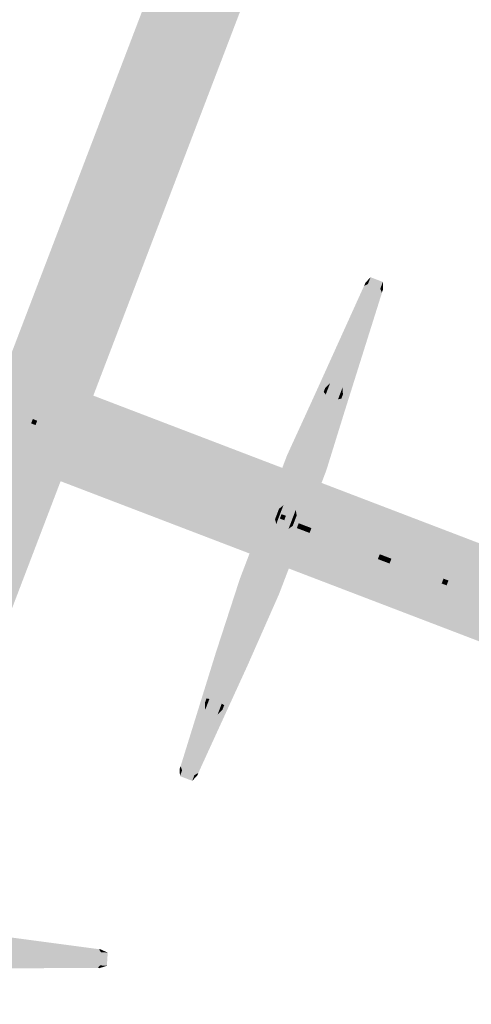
# Model space of a CAD drawing. Extents: x -136 to 207, y -222 to 120.
# Tile 4 of 6: x 34 to 90, y -123 to -1. Entities that reach past the tile are written whole.
import ezdxf

# ---------------------------------------------------------------- set-up
doc = ezdxf.new("R2010")
doc.units = 0
for name, color, linetype in [('FRAME', 43, 'CONTINUOUS'), ('MOBILE', 43, 'CONTINUOUS'), ('STAR', 241, 'CONTINUOUS'), ('STAR.2', 181, 'CONTINUOUS'), ('STAR_PURPLE', 43, 'CONTINUOUS'), ('SUN', 2, 'CONTINUOUS')]:
    doc.layers.add(name, color=color, linetype=linetype)

msp = doc.modelspace()

# ---------------------------------------------------------------- linework, layer by layer
at = {"layer": 'FRAME'}
for points in [[(95.0047, 120.4958, 378.9588), (95.0046, 120.4958, 390.3219), (-34.3418, -217.8242, 378.9588), (-34.3418, -217.8242, 390.3219)], [(-34.3418, -217.8242, 390.3219), (95.0046, 120.4958, 390.3219), (-23.728, -221.8821, 390.3219), (105.6185, 116.4379, 390.3219)], [(95.0047, 120.4958, 378.9588), (-34.3418, -217.8242, 378.9588), (105.6185, 116.4379, 378.9588), (-23.7279, -221.8821, 378.9588)], [(-23.7279, -221.8821, 378.9588), (-23.728, -221.8821, 390.3219), (105.6185, 116.4379, 378.9588), (105.6185, 116.4379, 390.3219)], [(-131.4926, 19.287, 402.2099), (206.8272, -110.0594, 402.21), (-135.5505, 8.6731, 402.2099), (202.7693, -120.6733, 402.21)], [(206.8272, -110.0594, 390.8469), (-131.4926, 19.287, 390.8467), (202.7693, -120.6733, 390.8469), (-135.5505, 8.6731, 390.8467)], [(206.8272, -110.0594, 390.8469), (206.8272, -110.0594, 402.21), (-131.4926, 19.287, 390.8467), (-131.4926, 19.287, 402.2099)], [(-135.5505, 8.6731, 390.8467), (-135.5505, 8.6731, 402.2099), (202.7693, -120.6733, 390.8469), (202.7693, -120.6733, 402.21)]]:
    msp.add_solid(points, dxfattribs=at)
at = {"layer": 'MOBILE'}
for points in [[(35.4702, -50.3169, 386.9328), (35.4701, -50.3169, 678.2953), (35.2621, -50.8612, 386.9328), (35.262, -50.8612, 678.2953)], [(35.262, -50.8612, 678.2953), (35.4701, -50.3169, 678.2953), (35.8063, -51.0693, 678.2953), (36.0144, -50.525, 678.2953)], [(35.2621, -50.8612, 386.9328), (35.262, -50.8612, 678.2953), (35.8064, -51.0693, 386.9328), (35.8063, -51.0693, 678.2953)], [(35.4702, -50.3169, 386.9328), (35.2621, -50.8612, 386.9328), (36.0145, -50.525, 386.9328), (35.8064, -51.0693, 386.9328)], [(36.0145, -50.525, 386.9328), (36.0144, -50.525, 678.2953), (35.4702, -50.3169, 386.9328), (35.4701, -50.3169, 678.2953)], [(35.8064, -51.0693, 386.9328), (35.8063, -51.0693, 678.2953), (36.0145, -50.525, 386.9328), (36.0144, -50.525, 678.2953)]]:
    msp.add_solid(points, dxfattribs=at)
at = {"layer": 'STAR'}
for points in [[(43.8591, -116.0651, 262.1559), (43.675, -116.053, 262.2658), (26.3806, -113.9717, 256.4686), (22.1363, -113.693, 265.7855)], [(22.5445, -115.0198, 266.4856), (22.1363, -113.693, 265.7855), (43.9196, -116.4235, 263.0027), (43.675, -116.053, 262.2658)], [(26.3806, -113.9717, 256.4686), (29.7175, -114.1908, 245.6412), (43.8591, -116.0651, 262.1559), (43.7016, -116.0548, 261.687)], [(44.3578, -116.4523, 261.295), (43.7016, -116.0548, 261.687), (30.4416, -115.5384, 245.3973), (29.7175, -114.1908, 245.6412)], [(43.9196, -116.4235, 263.0027), (43.8123, -118.057, 263.0027), (22.5445, -115.0198, 266.4856), (22.4372, -116.6533, 266.4856)], [(30.4416, -115.5384, 245.3973), (30.3343, -117.1719, 245.3973), (44.3578, -116.4523, 261.295), (44.2505, -118.0858, 261.295)], [(43.8123, -118.057, 263.0027), (43.5214, -118.3923, 262.2658), (22.4372, -116.6533, 266.4856), (21.859, -117.9154, 265.7855)], [(30.3343, -117.1719, 245.3973), (29.4402, -118.4132, 245.6412), (44.2505, -118.0858, 261.295), (43.548, -118.394, 261.687)], [(43.9196, -116.4235, 263.0027), (43.675, -116.053, 262.2658), (44.7625, -116.4788, 262.4995), (43.8591, -116.0651, 262.1559)], [(44.7625, -116.4788, 262.4995), (43.8591, -116.0651, 262.1559), (44.3578, -116.4523, 261.295), (43.7016, -116.0548, 261.687)], [(44.7625, -116.4788, 262.4995), (44.6553, -118.1123, 262.4995), (43.9196, -116.4235, 263.0027), (43.8123, -118.057, 263.0027)], [(44.3578, -116.4523, 261.295), (44.2505, -118.0858, 261.295), (44.7625, -116.4788, 262.4995), (44.6553, -118.1123, 262.4995)], [(26.1034, -118.1941, 256.4686), (21.859, -117.9154, 265.7855), (43.7055, -118.4044, 262.1559), (43.5214, -118.3923, 262.2658)], [(43.7055, -118.4044, 262.1559), (43.548, -118.394, 261.687), (26.1034, -118.1941, 256.4686), (29.4402, -118.4132, 245.6412)], [(44.6553, -118.1123, 262.4995), (43.7055, -118.4044, 262.1559), (43.8123, -118.057, 263.0027), (43.5214, -118.3923, 262.2658)], [(44.2505, -118.0858, 261.295), (43.548, -118.394, 261.687), (44.6553, -118.1123, 262.4995), (43.7055, -118.4044, 262.1559)]]:
    msp.add_solid(points, dxfattribs=at)
at = {"layer": 'STAR.2'}
for points in [[(77.0425, -33.5805, 211.1801), (76.5758, -33.811, 210.4783), (77.3649, -32.7374, 210.3099), (76.723, -33.426, 210.0809)], [(77.3649, -32.7374, 210.3099), (76.723, -33.426, 210.0809), (77.247, -33.0456, 209.2053), (76.6745, -33.5528, 209.6264)], [(77.3649, -32.7374, 210.3099), (78.8939, -33.322, 210.3099), (77.0425, -33.5805, 211.1801), (78.5716, -34.1651, 211.1801)], [(77.247, -33.0456, 209.2053), (78.7761, -33.6302, 209.2053), (77.3649, -32.7374, 210.3099), (78.8939, -33.322, 210.3099)], [(76.723, -33.426, 210.0809), (76.5758, -33.811, 210.4783), (69.5542, -49.5344, 205.1358), (68.4059, -52.5381, 215.2496)], [(69.8112, -52.4949, 215.914), (68.4059, -52.5381, 215.2496), (77.0425, -33.5805, 211.1801), (76.5758, -33.811, 210.4783)], [(69.5542, -49.5344, 205.1358), (70.192, -47.8662, 195.0188), (76.723, -33.426, 210.0809), (76.6745, -33.5528, 209.6264)], [(77.0425, -33.5805, 211.1801), (78.5716, -34.1651, 211.1801), (69.8112, -52.4949, 215.914), (71.3403, -53.0795, 215.914)], [(77.247, -33.0456, 209.2053), (76.6745, -33.5528, 209.6264), (71.6893, -47.5824, 194.711), (70.192, -47.8662, 195.0188)], [(78.5716, -34.1651, 211.1801), (78.7655, -34.6482, 210.4783), (71.3403, -53.0795, 215.914), (72.3583, -54.0492, 215.2496)], [(71.6893, -47.5824, 194.711), (73.2184, -48.167, 194.711), (77.247, -33.0456, 209.2053), (78.7761, -33.6302, 209.2053)], [(73.2184, -48.167, 194.711), (74.1445, -49.3773, 195.0188), (78.7761, -33.6302, 209.2053), (78.8642, -34.39, 209.6264)], [(78.8939, -33.322, 210.3099), (78.9127, -34.2632, 210.0809), (78.5716, -34.1651, 211.1801), (78.7655, -34.6482, 210.4783)], [(78.7761, -33.6302, 209.2053), (78.8642, -34.39, 209.6264), (78.8939, -33.322, 210.3099), (78.9127, -34.2632, 210.0809)], [(73.5067, -51.0455, 205.1358), (72.3583, -54.0492, 215.2496), (78.9127, -34.2632, 210.0809), (78.7655, -34.6482, 210.4783)], [(78.9127, -34.2632, 210.0809), (78.8642, -34.39, 209.6264), (73.5067, -51.0455, 205.1358), (74.1445, -49.3773, 195.0188)], [(71.6893, -47.5824, 194.711), (70.192, -47.8662, 195.0188), (72.3567, -45.837, 173.0892), (71.7478, -46.4394, 173.1689)], [(72.2563, -46.0995, 172.1469), (71.7258, -46.4967, 172.9631), (71.8038, -47.2831, 172.2452), (71.5497, -46.9575, 173.0013)], [(72.3567, -45.837, 173.0892), (73.8857, -46.4216, 173.0892), (71.6893, -47.5824, 194.711), (73.2184, -48.167, 194.711)], [(72.3567, -45.837, 173.0892), (71.7478, -46.4394, 173.1689), (72.2563, -46.0995, 172.1469), (71.7258, -46.4967, 172.9631)], [(71.8038, -47.2831, 172.2452), (73.3329, -47.8677, 172.2452), (72.2563, -46.0995, 172.1469), (73.7854, -46.6841, 172.1469)], [(72.2563, -46.0995, 172.1469), (73.7854, -46.6841, 172.1469), (72.3567, -45.837, 173.0892), (73.8857, -46.4216, 173.0892)], [(67.3381, -55.3309, 188.6133), (63.8817, -64.3716, 182.7197), (71.7258, -46.4967, 172.9631), (71.5497, -46.9575, 173.0013)], [(71.8038, -47.2831, 172.2452), (71.5497, -46.9575, 173.0013), (65.0798, -64.8703, 181.8738), (63.8817, -64.3716, 182.7197)], [(65.0798, -64.8703, 181.8738), (66.6089, -65.4549, 181.8738), (71.8038, -47.2831, 172.2452), (73.3329, -47.8677, 172.2452)], [(71.7258, -46.4967, 172.9631), (71.7478, -46.4394, 173.1689), (67.3381, -55.3309, 188.6133), (70.192, -47.8662, 195.0188)], [(73.9156, -47.3339, 172.9631), (73.7394, -47.7947, 173.0013), (71.2906, -56.842, 188.6133), (67.8342, -65.8827, 182.7197)], [(71.2906, -56.842, 188.6133), (74.1445, -49.3773, 195.0188), (73.9156, -47.3339, 172.9631), (73.9375, -47.2765, 173.1689)], [(73.8857, -46.4216, 173.0892), (73.9375, -47.2765, 173.1689), (73.2184, -48.167, 194.711), (74.1445, -49.3773, 195.0188)], [(73.3329, -47.8677, 172.2452), (73.7394, -47.7947, 173.0013), (73.7854, -46.6841, 172.1469), (73.9156, -47.3339, 172.9631)], [(73.7854, -46.6841, 172.1469), (73.9156, -47.3339, 172.9631), (73.8857, -46.4216, 173.0892), (73.9375, -47.2765, 173.1689)], [(67.3381, -55.3309, 188.6133), (70.192, -47.8662, 195.0188), (65.3748, -59.0889, 195.2771), (67.0117, -54.8072, 198.6075)], [(66.4937, -56.1622, 203.0722), (67.0117, -54.8072, 198.6075), (69.5542, -49.5344, 205.1358), (70.192, -47.8662, 195.0188)], [(66.6089, -65.4549, 181.8738), (67.8342, -65.8827, 182.7197), (73.3329, -47.8677, 172.2452), (73.7394, -47.7947, 173.0013)], [(69.5542, -49.5344, 205.1358), (68.4059, -52.5381, 215.2496), (66.4937, -56.1622, 203.0722), (65.8923, -57.7351, 208.2547)], [(70.2462, -60.9513, 195.2771), (71.8831, -56.6696, 198.6075), (71.2906, -56.842, 188.6133), (74.1445, -49.3773, 195.0188)], [(73.5067, -51.0455, 205.1358), (74.1445, -49.3773, 195.0188), (71.3651, -58.0247, 203.0722), (71.8831, -56.6696, 198.6075)], [(71.3651, -58.0247, 203.0722), (70.7637, -59.5975, 208.2547), (73.5067, -51.0455, 205.1358), (72.3583, -54.0492, 215.2496)], [(64.1505, -62.291, 208.2547), (65.8923, -57.7351, 208.2547), (64.725, -62.1657, 216.6173), (68.4059, -52.5381, 215.2496)], [(64.725, -62.1657, 216.6173), (68.4059, -52.5381, 215.2496), (65.86, -61.8393, 235.425), (66.0116, -61.4429, 235.1749)], [(66.5558, -61.0097, 235.7161), (66.0116, -61.4429, 235.1749), (69.8112, -52.4949, 215.914), (68.4059, -52.5381, 215.2496)], [(69.8112, -52.4949, 215.914), (71.3403, -53.0795, 215.914), (66.5558, -61.0097, 235.7161), (68.0849, -61.5943, 235.7161)], [(71.3403, -53.0795, 215.914), (72.3583, -54.0492, 215.2496), (68.0849, -61.5943, 235.7161), (68.2013, -62.28, 235.1749)], [(65.3748, -59.0889, 195.2771), (67.0117, -54.8072, 198.6075), (64.0526, -62.5471, 201.1355)], [(64.0526, -62.5471, 201.1355), (67.0117, -54.8072, 198.6075), (66.4937, -56.1622, 203.0722)], [(68.0498, -62.6764, 235.425), (68.2013, -62.28, 235.1749), (68.6775, -63.6768, 216.6173), (72.3583, -54.0492, 215.2496)], [(68.6775, -63.6768, 216.6173), (72.3583, -54.0492, 215.2496), (69.0219, -64.1534, 208.2547), (70.7637, -59.5975, 208.2547)], [(67.3381, -55.3309, 188.6133), (65.3748, -59.0889, 195.2771), (63.8817, -64.3716, 182.7197), (64.0811, -62.4725, 192.6452)], [(66.4937, -56.1622, 203.0722), (65.8923, -57.7351, 208.2547), (64.0526, -62.5471, 201.1355)], [(67.8342, -65.8827, 182.7197), (68.9525, -64.3349, 192.6452), (71.2906, -56.842, 188.6133), (70.2462, -60.9513, 195.2771)], [(68.924, -64.4096, 201.1355), (71.8831, -56.6696, 198.6075), (70.2462, -60.9513, 195.2771)], [(71.3651, -58.0247, 203.0722), (71.8831, -56.6696, 198.6075), (68.924, -64.4096, 201.1355)], [(64.1505, -62.291, 208.2547), (64.0526, -62.5471, 201.1355), (65.8923, -57.7351, 208.2547)], [(68.924, -64.4096, 201.1355), (70.7637, -59.5975, 208.2547), (71.3651, -58.0247, 203.0722)], [(65.3748, -59.0889, 195.2771), (64.0526, -62.5471, 201.1355), (64.0811, -62.4725, 192.6452)], [(70.7637, -59.5975, 208.2547), (68.924, -64.4096, 201.1355), (69.0219, -64.1534, 208.2547)], [(66.2115, -61.9102, 236.2842), (65.86, -61.8393, 235.425), (66.5558, -61.0097, 235.7161), (66.0116, -61.4429, 235.1749)], [(66.5558, -61.0097, 235.7161), (68.0849, -61.5943, 235.7161), (66.2115, -61.9102, 236.2842), (67.7406, -62.4948, 236.2842)], [(68.9525, -64.3349, 192.6452), (68.924, -64.4096, 201.1355), (70.2462, -60.9513, 195.2771)], [(65.86, -61.8393, 235.425), (65.5209, -62.7264, 235.0294), (64.725, -62.1657, 216.6173), (60.8031, -72.424, 216.657)], [(64.725, -62.1657, 216.6173), (60.8031, -72.424, 216.657), (64.1505, -62.291, 208.2547), (62.2699, -67.2099, 208.2547)], [(65.6602, -63.3521, 235.6412), (65.5209, -62.7264, 235.0294), (66.2115, -61.9102, 236.2842), (65.86, -61.8393, 235.425)], [(66.2115, -61.9102, 236.2842), (67.7406, -62.4948, 236.2842), (65.6602, -63.3521, 235.6412), (67.1893, -63.9367, 235.6412)], [(68.0849, -61.5943, 235.7161), (68.2013, -62.28, 235.1749), (67.7406, -62.4948, 236.2842), (68.0498, -62.6764, 235.425)], [(60.6917, -72.7153, 189.0775), (63.8817, -64.3716, 182.7197), (62.4281, -66.7961, 196.0083), (64.0811, -62.4725, 192.6452)], [(61.843, -73.3366, 217.3604), (60.8031, -72.424, 216.657), (65.6602, -63.3521, 235.6412), (65.5209, -62.7264, 235.0294)], [(62.4281, -66.7961, 196.0083), (64.0526, -62.5471, 201.1355), (61.1505, -70.1378, 198.6075)], [(61.7116, -68.6704, 203.4426), (61.1505, -70.1378, 198.6075), (64.0526, -62.5471, 201.1355)], [(61.7116, -68.6704, 203.4426), (64.0526, -62.5471, 201.1355), (62.2699, -67.2099, 208.2547)], [(65.6602, -63.3521, 235.6412), (67.1893, -63.9367, 235.6412), (61.843, -73.3366, 217.3604), (63.3721, -73.9212, 217.3604)], [(64.1505, -62.291, 208.2547), (62.2699, -67.2099, 208.2547), (64.0526, -62.5471, 201.1355)], [(62.4281, -66.7961, 196.0083), (64.0811, -62.4725, 192.6452), (64.0526, -62.5471, 201.1355)], [(68.6775, -63.6768, 216.6173), (64.7556, -73.935, 216.657), (68.0498, -62.6764, 235.425), (67.7106, -63.5636, 235.0294)], [(67.7406, -62.4948, 236.2842), (68.0498, -62.6764, 235.425), (67.1893, -63.9367, 235.6412), (67.7106, -63.5636, 235.0294)], [(56.8773, -85.3346, 174.0839), (57.0229, -84.9539, 173.9845), (60.6917, -72.7153, 189.0775), (63.8817, -64.3716, 182.7197)], [(65.0798, -64.8703, 181.8738), (63.8817, -64.3716, 182.7197), (57.374, -85.0259, 173.1774), (57.0229, -84.9539, 173.9845)], [(67.1893, -63.9367, 235.6412), (67.7106, -63.5636, 235.0294), (63.3721, -73.9212, 217.3604), (64.7556, -73.935, 216.657)], [(67.2995, -68.6585, 196.0083), (68.9525, -64.3349, 192.6452), (64.6442, -74.2264, 189.0775), (67.8342, -65.8827, 182.7197)], [(69.0219, -64.1534, 208.2547), (67.1413, -69.0723, 208.2547), (68.6775, -63.6768, 216.6173), (64.7556, -73.935, 216.657)], [(66.0219, -72.0002, 198.6075), (68.924, -64.4096, 201.1355), (67.2995, -68.6585, 196.0083)], [(68.924, -64.4096, 201.1355), (66.0219, -72.0002, 198.6075), (66.583, -70.5328, 203.4426)], [(67.1413, -69.0723, 208.2547), (68.924, -64.4096, 201.1355), (66.583, -70.5328, 203.4426)], [(68.924, -64.4096, 201.1355), (67.1413, -69.0723, 208.2547), (69.0219, -64.1534, 208.2547)], [(68.924, -64.4096, 201.1355), (68.9525, -64.3349, 192.6452), (67.2995, -68.6585, 196.0083)], [(57.374, -85.0259, 173.1774), (58.903, -85.6105, 173.1774), (65.0798, -64.8703, 181.8738), (66.6089, -65.4549, 181.8738)], [(58.903, -85.6105, 173.1774), (59.2126, -85.7911, 173.9845), (66.6089, -65.4549, 181.8738), (67.8342, -65.8827, 182.7197)], [(64.6442, -74.2264, 189.0775), (67.8342, -65.8827, 182.7197), (59.0671, -86.1718, 174.0839), (59.2126, -85.7911, 173.9845)], [(60.6917, -72.7153, 189.0775), (62.4281, -66.7961, 196.0083), (58.1486, -79.3671, 195.7479), (61.1505, -70.1378, 198.6075)], [(61.7116, -68.6704, 203.4426), (62.2699, -67.2099, 208.2547), (59.2222, -76.5589, 206.3485), (60.8031, -72.424, 216.657)], [(59.2222, -76.5589, 206.3485), (58.1486, -79.3671, 195.7479), (61.7116, -68.6704, 203.4426), (61.1505, -70.1378, 198.6075)], [(62.1011, -80.8782, 195.7479), (66.0219, -72.0002, 198.6075), (64.6442, -74.2264, 189.0775), (67.2995, -68.6585, 196.0083)], [(63.1747, -78.07, 206.3485), (64.7556, -73.935, 216.657), (66.583, -70.5328, 203.4426), (67.1413, -69.0723, 208.2547)], [(66.583, -70.5328, 203.4426), (66.0219, -72.0002, 198.6075), (63.1747, -78.07, 206.3485), (62.1011, -80.8782, 195.7479)], [(59.2222, -76.5589, 206.3485), (60.8031, -72.424, 216.657), (53.6846, -93.6855, 212.717), (53.8061, -93.3677, 213.1372)], [(53.989, -93.8797, 213.8514), (53.8061, -93.3677, 213.1372), (61.843, -73.3366, 217.3604), (60.8031, -72.424, 216.657)], [(60.6917, -72.7153, 189.0775), (58.1486, -79.3671, 195.7479), (56.8773, -85.3346, 174.0839), (56.8106, -85.5091, 174.9678)], [(61.843, -73.3366, 217.3604), (63.3721, -73.9212, 217.3604), (53.989, -93.8797, 213.8514), (55.5181, -94.4642, 213.8514)], [(63.3721, -73.9212, 217.3604), (64.7556, -73.935, 216.657), (55.5181, -94.4642, 213.8514), (55.9958, -94.2048, 213.1372)], [(55.8743, -94.5227, 212.717), (55.9958, -94.2048, 213.1372), (63.1747, -78.07, 206.3485), (64.7556, -73.935, 216.657)], [(59.0671, -86.1718, 174.0839), (59.0004, -86.3463, 174.9678), (64.6442, -74.2264, 189.0775), (62.1011, -80.8782, 195.7479)], [(53.6846, -93.6855, 212.717), (53.7835, -93.4269, 211.4778), (59.2222, -76.5589, 206.3485), (58.1486, -79.3671, 195.7479)], [(63.1747, -78.07, 206.3485), (62.1011, -80.8782, 195.7479), (55.8743, -94.5227, 212.717), (55.9732, -94.2641, 211.4778)], [(59.0515, -80.638, 195.5452), (58.1486, -79.3671, 195.7479), (53.8616, -94.2127, 211.1052), (53.7835, -93.4269, 211.4778)], [(56.8573, -86.3773, 175.0005), (56.8106, -85.5091, 174.9678), (59.0515, -80.638, 195.5452), (58.1486, -79.3671, 195.7479)], [(53.8616, -94.2127, 211.1052), (55.3907, -94.7973, 211.1052), (59.0515, -80.638, 195.5452), (60.5806, -81.2226, 195.5452)], [(55.3907, -94.7973, 211.1052), (55.9732, -94.2641, 211.4778), (60.5806, -81.2226, 195.5452), (62.1011, -80.8782, 195.7479)], [(59.0515, -80.638, 195.5452), (60.5806, -81.2226, 195.5452), (56.8573, -86.3773, 175.0005), (58.3864, -86.9619, 175.0005)], [(60.5806, -81.2226, 195.5452), (62.1011, -80.8782, 195.7479), (58.3864, -86.9619, 175.0005), (59.0004, -86.3463, 174.9678)], [(56.9743, -86.0713, 173.4504), (56.8773, -85.3346, 174.0839), (56.8573, -86.3773, 175.0005), (56.8106, -85.5091, 174.9678)], [(57.374, -85.0259, 173.1774), (57.0229, -84.9539, 173.9845), (56.9743, -86.0713, 173.4504), (56.8773, -85.3346, 174.0839)], [(56.9743, -86.0713, 173.4504), (58.5034, -86.6559, 173.4504), (57.374, -85.0259, 173.1774), (58.903, -85.6105, 173.1774)], [(56.8573, -86.3773, 175.0005), (58.3864, -86.9619, 175.0005), (56.9743, -86.0713, 173.4504), (58.5034, -86.6559, 173.4504)], [(58.3864, -86.9619, 175.0005), (59.0004, -86.3463, 174.9678), (58.5034, -86.6559, 173.4504), (59.0671, -86.1718, 174.0839)], [(58.5034, -86.6559, 173.4504), (59.0671, -86.1718, 174.0839), (58.903, -85.6105, 173.1774), (59.2126, -85.7911, 173.9845)], [(53.7174, -94.5899, 212.9124), (53.6846, -93.6855, 212.717), (53.989, -93.8797, 213.8514), (53.8061, -93.3677, 213.1372)], [(53.8616, -94.2127, 211.1052), (53.7835, -93.4269, 211.4778), (53.7174, -94.5899, 212.9124), (53.6846, -93.6855, 212.717)], [(53.989, -93.8797, 213.8514), (55.5181, -94.4642, 213.8514), (53.7174, -94.5899, 212.9124), (55.2465, -95.1745, 212.9124)], [(53.7174, -94.5899, 212.9124), (55.2465, -95.1745, 212.9124), (53.8616, -94.2127, 211.1052), (55.3907, -94.7973, 211.1052)], [(55.5181, -94.4642, 213.8514), (55.9958, -94.2048, 213.1372), (55.2465, -95.1745, 212.9124), (55.8743, -94.5227, 212.717)], [(55.2465, -95.1745, 212.9124), (55.8743, -94.5227, 212.717), (55.3907, -94.7973, 211.1052), (55.9732, -94.2641, 211.4778)]]:
    msp.add_solid(points, dxfattribs=at)
at = {"layer": 'STAR_PURPLE'}
for points in [[(66.3209, -62.1118, 231.2095), (66.3209, -62.1118, 395.7466), (66.1128, -62.6561, 231.2095), (66.1128, -62.6561, 395.7466)], [(66.1128, -62.6561, 395.7466), (66.3209, -62.1118, 395.7466), (66.6571, -62.8642, 395.7466), (66.8652, -62.3199, 395.7466)], [(66.3209, -62.1118, 231.2095), (66.1128, -62.6561, 231.2095), (66.8652, -62.3199, 231.2095), (66.6571, -62.8642, 231.2095)], [(66.8652, -62.3199, 231.2095), (66.8652, -62.3199, 395.7466), (66.3209, -62.1118, 231.2095), (66.3209, -62.1118, 395.7466)], [(66.1128, -62.6561, 231.2095), (66.1128, -62.6561, 395.7466), (66.6571, -62.8642, 231.2095), (66.6571, -62.8642, 395.7466)], [(66.6571, -62.8642, 231.2095), (66.6571, -62.8642, 395.7466), (66.8652, -62.3199, 231.2095), (66.8652, -62.3199, 395.7466)]]:
    msp.add_solid(points, dxfattribs=at)
at = {"layer": 'SUN'}
for points in [[(13.6511, -39.4105, 507.5837), (36.9512, -47.259, 510.6674), (13.9231, -39.5144, 514.6107)], [(16.8614, -40.6378, 498.0412), (36.9512, -47.259, 510.6674), (13.6511, -39.4105, 507.5837)], [(13.9231, -39.5144, 514.6107), (36.9512, -47.259, 510.6674), (17.0544, -40.7116, 524.0914)], [(22.0339, -42.6154, 491.6955), (36.9512, -47.259, 510.6674), (16.8614, -40.6378, 498.0412)], [(17.0544, -40.7116, 524.0914), (36.9512, -47.259, 510.6674), (21.6206, -42.4573, 529.3257)], [(21.6206, -42.4573, 529.3257), (36.9512, -47.259, 510.6674), (29.1339, -45.3299, 534.6766)], [(29.0608, -45.3019, 487.3702), (36.9512, -47.259, 510.6674), (22.0339, -42.6154, 491.6955)], [(11.7746, -45.1339, 514.6107), (34.096, -54.7273, 510.6674), (11.5027, -45.0299, 507.5837)], [(11.5027, -45.0299, 507.5837), (34.096, -54.7273, 510.6674), (14.713, -46.2573, 498.0412)], [(14.906, -46.3311, 524.0914), (34.096, -54.7273, 510.6674), (11.7746, -45.1339, 514.6107)], [(35.3951, -51.288, 468.7477), (20.4759, -45.584, 460.816), (22.9254, -46.5205, 472.397), (18.0423, -44.6536, 460.137)], [(23.1548, -45.9204, 472.397), (18.2717, -44.0535, 460.137), (35.6246, -50.6879, 468.7477), (20.7053, -44.9839, 460.816)], [(20.7053, -44.9839, 460.816), (20.4759, -45.584, 460.816), (35.6246, -50.6879, 468.7477), (35.3951, -51.288, 468.7477)], [(14.713, -46.2573, 498.0412), (34.096, -54.7273, 510.6674), (19.8855, -48.2348, 491.6955)], [(19.4721, -48.0768, 529.3257), (34.096, -54.7273, 510.6674), (14.906, -46.3311, 524.0914)], [(34.3596, -50.2043, 564.4033), (34.1302, -50.8044, 564.4033), (23.2751, -45.9664, 550.1743), (23.0457, -46.5665, 550.1743)], [(24.8105, -46.5534, 477.1984), (23.1548, -45.9204, 472.397), (35.7064, -50.7192, 474.0097), (35.6246, -50.6879, 468.7477)], [(35.1427, -50.5037, 551.2008), (36.0504, -50.8507, 565.2556), (23.2751, -45.9664, 550.1743), (34.3596, -50.2043, 564.4033)], [(35.2854, -50.5582, 546.0564), (35.1427, -50.5037, 551.2008), (24.9156, -46.5936, 545.1594), (23.2751, -45.9664, 550.1743)], [(25.9413, -45.9494, 479.6253), (24.8105, -46.5534, 477.1984), (36.0472, -49.813, 476.6678), (35.7064, -50.7192, 474.0097)], [(35.6567, -49.6637, 543.4902), (35.2854, -50.5582, 546.0564), (26.0388, -45.9866, 542.6583), (24.9156, -46.5936, 545.1594)], [(29.0608, -45.3019, 487.3702), (25.9413, -45.9494, 479.6253), (36.6452, -48.2016, 485.1506), (36.0472, -49.813, 476.6678)], [(36.3521, -48.0895, 535.301), (35.6567, -49.6637, 543.4902), (29.1339, -45.3299, 534.6766), (26.0388, -45.9866, 542.6583)], [(36.6452, -48.2016, 485.1506), (36.9512, -47.259, 510.6674), (29.0608, -45.3019, 487.3702)], [(29.1339, -45.3299, 534.6766), (36.9512, -47.259, 510.6674), (36.3521, -48.0895, 535.301)], [(35.477, -51.3193, 474.0097), (35.3951, -51.288, 468.7477), (24.581, -47.1535, 477.1984), (22.9254, -46.5205, 472.397)], [(23.0457, -46.5665, 550.1743), (34.1302, -50.8044, 564.4033), (34.9133, -51.1038, 551.2008), (35.821, -51.4508, 565.2556)], [(24.6862, -47.1937, 545.1594), (23.0457, -46.5665, 550.1743), (35.056, -51.1583, 546.0564), (34.9133, -51.1038, 551.2008)], [(35.1263, -52.2216, 476.6678), (35.477, -51.3193, 474.0097), (25.0205, -48.358, 479.6253), (24.581, -47.1535, 477.1984)], [(25.118, -48.3952, 542.6583), (24.6862, -47.1937, 545.1594), (34.7358, -52.0723, 543.4902), (35.056, -51.1583, 546.0564)], [(36.3521, -48.0895, 535.301), (36.9512, -47.259, 510.6674), (45.0581, -51.418, 533.5223)], [(44.6934, -51.2786, 486.4511), (36.9512, -47.259, 510.6674), (36.6452, -48.2016, 485.1506)], [(57.5724, -56.2025, 521.9332), (36.9512, -47.259, 510.6674), (60.5397, -57.3369, 513.5559)], [(51.2248, -53.7756, 529.7406), (36.9512, -47.259, 510.6674), (57.5724, -56.2025, 521.9332)], [(45.0581, -51.418, 533.5223), (36.9512, -47.259, 510.6674), (51.2248, -53.7756, 529.7406)], [(52.0499, -54.0911, 490.9096), (36.9512, -47.259, 510.6674), (44.6934, -51.2786, 486.4511)], [(57.2121, -56.0647, 498.2364), (36.9512, -47.259, 510.6674), (52.0499, -54.0911, 490.9096)], [(60.3613, -57.2687, 505.1446), (36.9512, -47.259, 510.6674), (57.2121, -56.0647, 498.2364)], [(60.5397, -57.3369, 513.5559), (36.9512, -47.259, 510.6674), (60.3613, -57.2687, 505.1446)], [(26.9855, -50.9493, 534.6766), (34.096, -54.7273, 510.6674), (19.4721, -48.0768, 529.3257)], [(19.8855, -48.2348, 491.6955), (34.096, -54.7273, 510.6674), (26.9123, -50.9213, 487.3702)], [(34.6486, -53.4469, 480.9953), (35.1263, -52.2216, 476.6678), (25.8291, -50.0751, 483.5764), (25.0205, -48.358, 479.6253)], [(25.9142, -50.1076, 538.5865), (25.118, -48.3952, 542.6583), (34.3078, -53.3167, 539.3125), (34.7358, -52.0723, 543.4902)], [(45.0581, -51.418, 533.5223), (47.2569, -54.0987, 541.1202), (36.3521, -48.0895, 535.301), (35.6567, -49.6637, 543.4902)], [(36.6452, -48.2016, 485.1506), (36.0472, -49.813, 476.6678), (44.6934, -51.2786, 486.4511), (46.8106, -53.9281, 478.7796)], [(47.2569, -54.0987, 541.1202), (47.7925, -55.3399, 543.501), (35.6567, -49.6637, 543.4902), (35.2854, -50.5582, 546.0564)], [(36.0472, -49.813, 476.6678), (35.7064, -50.7192, 474.0097), (46.8106, -53.9281, 478.7796), (47.3207, -55.1595, 476.3757)], [(25.8291, -50.0751, 483.5764), (26.9123, -50.9213, 487.3702), (34.6486, -53.4469, 480.9953), (34.4968, -53.821, 485.1506)], [(34.3078, -53.3167, 539.3125), (34.2037, -53.709, 535.301), (25.9142, -50.1076, 538.5865), (26.9855, -50.9493, 534.6766)], [(26.9123, -50.9213, 487.3702), (34.096, -54.7273, 510.6674), (34.4968, -53.821, 485.1506)], [(34.2037, -53.709, 535.301), (34.096, -54.7273, 510.6674), (26.9855, -50.9493, 534.6766)], [(36.0504, -50.8507, 565.2556), (35.821, -51.4508, 565.2556), (34.3596, -50.2043, 564.4033), (34.1302, -50.8044, 564.4033)], [(34.7358, -52.0723, 543.4902), (35.056, -51.1583, 546.0564), (46.336, -56.5073, 541.1202), (47.5631, -55.94, 543.501)], [(34.9133, -51.1038, 551.2008), (35.821, -51.4508, 565.2556), (49.227, -56.5762, 548.2764), (37.1509, -51.9592, 564.5484)], [(35.056, -51.1583, 546.0564), (34.9133, -51.1038, 551.2008), (47.5631, -55.94, 543.501), (49.227, -56.5762, 548.2764)], [(49.4564, -55.9761, 548.2764), (37.3803, -51.3591, 564.5484), (35.1427, -50.5037, 551.2008), (36.0504, -50.8507, 565.2556)], [(47.7925, -55.3399, 543.501), (49.4564, -55.9761, 548.2764), (35.2854, -50.5582, 546.0564), (35.1427, -50.5037, 551.2008)], [(35.6246, -50.6879, 468.7477), (35.3951, -51.288, 468.7477), (50.2264, -56.2704, 459.2914), (49.9969, -56.8705, 459.2914)], [(35.6246, -50.6879, 468.7477), (50.2264, -56.2704, 459.2914), (48.9337, -55.7762, 471.62), (52.1969, -57.0238, 458.7408)], [(35.7064, -50.7192, 474.0097), (35.6246, -50.6879, 468.7477), (47.3207, -55.1595, 476.3757), (48.9337, -55.7762, 471.62)], [(37.3803, -51.3591, 564.5484), (37.1509, -51.9592, 564.5484), (36.0504, -50.8507, 565.2556), (35.821, -51.4508, 565.2556)], [(34.3078, -53.3167, 539.3125), (34.7358, -52.0723, 543.4902), (44.4316, -57.1872, 537.2441), (46.336, -56.5073, 541.1202)], [(44.0269, -57.0324, 482.6932), (45.8898, -56.3367, 478.7796), (34.6486, -53.4469, 480.9953), (35.1263, -52.2216, 476.6678)], [(45.8898, -56.3367, 478.7796), (47.0913, -55.7596, 476.3757), (35.1263, -52.2216, 476.6678), (35.477, -51.3193, 474.0097)], [(48.7043, -56.3763, 471.62), (51.9675, -57.6239, 458.7408), (35.3951, -51.288, 468.7477), (49.9969, -56.8705, 459.2914)], [(47.0913, -55.7596, 476.3757), (48.7043, -56.3763, 471.62), (35.477, -51.3193, 474.0097), (35.3951, -51.288, 468.7477)], [(49.4564, -55.9761, 548.2764), (49.227, -56.5762, 548.2764), (37.3803, -51.3591, 564.5484), (37.1509, -51.9592, 564.5484)], [(44.6934, -51.2786, 486.4511), (46.8106, -53.9281, 478.7796), (52.0499, -54.0911, 490.9096), (56.5731, -57.6605, 484.3414)], [(51.2248, -53.7756, 529.7406), (55.4736, -57.2401, 536.0813), (45.0581, -51.418, 533.5223), (47.2569, -54.0987, 541.1202)], [(42.9097, -57.0375, 533.5223), (34.096, -54.7273, 510.6674), (34.2037, -53.709, 535.301)], [(34.2037, -53.709, 535.301), (34.3078, -53.3167, 539.3125), (42.9097, -57.0375, 533.5223), (44.4316, -57.1872, 537.2441)], [(34.6486, -53.4469, 480.9953), (34.4968, -53.821, 485.1506), (44.0269, -57.0324, 482.6932), (42.545, -56.898, 486.4511)], [(34.4968, -53.821, 485.1506), (34.096, -54.7273, 510.6674), (42.545, -56.898, 486.4511)], [(58.3912, -62.9564, 513.5559), (34.096, -54.7273, 510.6674), (55.424, -61.8219, 521.9332)], [(55.424, -61.8219, 521.9332), (34.096, -54.7273, 510.6674), (49.0763, -59.3951, 529.7406)], [(49.0763, -59.3951, 529.7406), (34.096, -54.7273, 510.6674), (42.9097, -57.0375, 533.5223)], [(42.545, -56.898, 486.4511), (34.096, -54.7273, 510.6674), (49.9015, -59.7106, 490.9096)], [(49.9015, -59.7106, 490.9096), (34.096, -54.7273, 510.6674), (55.0636, -61.6842, 498.2364)], [(55.0636, -61.6842, 498.2364), (34.096, -54.7273, 510.6674), (58.2128, -62.8881, 505.1446)], [(58.2128, -62.8881, 505.1446), (34.096, -54.7273, 510.6674), (58.3912, -62.9564, 513.5559)], [(46.8106, -53.9281, 478.7796), (47.3207, -55.1595, 476.3757), (56.5731, -57.6605, 484.3414), (57.8371, -59.1802, 482.2831)], [(55.4736, -57.2401, 536.0813), (56.6516, -58.7269, 538.0682), (47.2569, -54.0987, 541.1202), (47.7925, -55.3399, 543.501)], [(57.5724, -56.2025, 521.9332), (63.9314, -60.4737, 525.6783), (51.2248, -53.7756, 529.7406), (55.4736, -57.2401, 536.0813)], [(52.0499, -54.0911, 490.9096), (56.5731, -57.6605, 484.3414), (57.2121, -56.0647, 498.2364), (63.2967, -60.2311, 494.2248)], [(55.6522, -60.0691, 484.3414), (57.6076, -59.7803, 482.2831), (45.8898, -56.3367, 478.7796), (47.0913, -55.7596, 476.3757)], [(46.336, -56.5073, 541.1202), (47.5631, -55.94, 543.501), (54.5527, -59.6487, 536.0813), (56.4222, -59.327, 538.0682)], [(57.6076, -59.7803, 482.2831), (60.7224, -60.9711, 478.2161), (47.0913, -55.7596, 476.3757), (48.7043, -56.3763, 471.62)], [(47.3207, -55.1595, 476.3757), (48.9337, -55.7762, 471.62), (57.8371, -59.1802, 482.2831), (60.9518, -60.371, 478.2161)], [(47.5631, -55.94, 543.501), (49.227, -56.5762, 548.2764), (56.4222, -59.327, 538.0682), (59.3657, -60.4524, 542.0588)], [(56.6516, -58.7269, 538.0682), (59.5951, -59.8523, 542.0588), (47.7925, -55.3399, 543.501), (49.4564, -55.9761, 548.2764)], [(48.9337, -55.7762, 471.62), (52.1969, -57.0238, 458.7408), (60.9518, -60.371, 478.2161), (53.8002, -57.6368, 460.2375)], [(66.7134, -62.5738, 550.4101), (66.484, -63.1739, 550.4101), (49.4564, -55.9761, 548.2764), (49.227, -56.5762, 548.2764)], [(59.5951, -59.8523, 542.0588), (68.4479, -63.2369, 549.9019), (49.4564, -55.9761, 548.2764), (66.7134, -62.5738, 550.4101)], [(57.2121, -56.0647, 498.2364), (63.2967, -60.2311, 494.2248), (60.3613, -57.2687, 505.1446), (67.6474, -61.8944, 503.3086)], [(49.9015, -59.7106, 490.9096), (52.562, -60.2956, 487.6921), (42.545, -56.898, 486.4511), (44.0269, -57.0324, 482.6932)], [(51.6024, -59.9287, 532.8466), (49.0763, -59.3951, 529.7406), (44.4316, -57.1872, 537.2441), (42.9097, -57.0375, 533.5223)], [(52.562, -60.2956, 487.6921), (55.6522, -60.0691, 484.3414), (44.0269, -57.0324, 482.6932), (45.8898, -56.3367, 478.7796)], [(44.4316, -57.1872, 537.2441), (46.336, -56.5073, 541.1202), (51.6024, -59.9287, 532.8466), (54.5527, -59.6487, 536.0813)], [(60.7224, -60.9711, 478.2161), (53.5708, -58.2369, 460.2375), (48.7043, -56.3763, 471.62), (51.9675, -57.6239, 458.7408)], [(49.227, -56.5762, 548.2764), (66.484, -63.1739, 550.4101), (59.3657, -60.4524, 542.0588), (68.2185, -63.837, 549.9019)], [(50.2264, -56.2704, 459.2914), (49.9969, -56.8705, 459.2914), (52.1969, -57.0238, 458.7408), (51.9675, -57.6239, 458.7408)], [(52.1969, -57.0238, 458.7408), (51.9675, -57.6239, 458.7408), (53.8002, -57.6368, 460.2375), (53.5708, -58.2369, 460.2375)], [(63.9314, -60.4737, 525.6783), (65.7707, -62.2133, 526.852), (55.4736, -57.2401, 536.0813), (56.6516, -58.7269, 538.0682)], [(60.5397, -57.3369, 513.5559), (67.4661, -61.8251, 515.0781), (57.5724, -56.2025, 521.9332), (63.9314, -60.4737, 525.6783)], [(60.3613, -57.2687, 505.1446), (67.6474, -61.8944, 503.3086), (60.5397, -57.3369, 513.5559), (67.4661, -61.8251, 515.0781)], [(53.8002, -57.6368, 460.2375), (53.5708, -58.2369, 460.2375), (60.9518, -60.371, 478.2161), (60.7224, -60.9711, 478.2161)], [(56.5731, -57.6605, 484.3414), (57.8371, -59.1802, 482.2831), (63.2967, -60.2311, 494.2248), (65.05, -61.9378, 492.9677)], [(49.0763, -59.3951, 529.7406), (51.6024, -59.9287, 532.8466), (55.424, -61.8219, 521.9332), (58.9837, -62.7507, 523.7678)], [(52.562, -60.2956, 487.6921), (49.9015, -59.7106, 490.9096), (58.489, -62.5616, 496.2713), (55.0636, -61.6842, 498.2364)], [(51.6024, -59.9287, 532.8466), (54.5527, -59.6487, 536.0813), (58.9837, -62.7507, 523.7678), (63.0105, -62.8823, 525.6783)], [(54.5527, -59.6487, 536.0813), (56.4222, -59.327, 538.0682), (63.0105, -62.8823, 525.6783), (65.5412, -62.8134, 526.852)], [(62.3759, -62.6397, 494.2248), (64.8206, -62.5379, 492.9677), (55.6522, -60.0691, 484.3414), (57.6076, -59.7803, 482.2831)], [(56.4222, -59.327, 538.0682), (59.3657, -60.4524, 542.0588), (65.5412, -62.8134, 526.852), (69.8019, -64.4424, 529.2225)], [(65.7707, -62.2133, 526.852), (70.0313, -63.8423, 529.2225), (56.6516, -58.7269, 538.0682), (59.5951, -59.8523, 542.0588)], [(64.8206, -62.5379, 492.9677), (68.91, -64.1014, 490.4965), (57.6076, -59.7803, 482.2831), (60.7224, -60.9711, 478.2161)], [(57.8371, -59.1802, 482.2831), (60.9518, -60.371, 478.2161), (65.05, -61.9378, 492.9677), (69.1394, -63.5013, 490.4965)], [(58.489, -62.5616, 496.2713), (62.3759, -62.6397, 494.2248), (52.562, -60.2956, 487.6921), (55.6522, -60.0691, 484.3414)], [(59.3657, -60.4524, 542.0588), (68.2185, -63.837, 549.9019), (69.8019, -64.4424, 529.2225), (69.2483, -64.2307, 548.4653)], [(70.0313, -63.8423, 529.2225), (69.4778, -63.6306, 548.4653), (59.5951, -59.8523, 542.0588), (68.4479, -63.2369, 549.9019)], [(60.9518, -60.371, 478.2161), (60.7224, -60.9711, 478.2161), (78.5046, -67.0818, 478.4116), (78.2752, -67.6819, 478.4116)], [(68.91, -64.1014, 490.4965), (79.5053, -68.1522, 479.1809), (60.7224, -60.9711, 478.2161), (78.2752, -67.6819, 478.4116)], [(60.9518, -60.371, 478.2161), (78.5046, -67.0818, 478.4116), (69.1394, -63.5013, 490.4965), (79.7347, -67.5521, 479.1809)], [(63.2967, -60.2311, 494.2248), (65.05, -61.9378, 492.9677), (67.6474, -61.8944, 503.3086), (69.7772, -63.7451, 502.7333)], [(67.4661, -61.8251, 515.0781), (69.4833, -63.6327, 515.5551), (63.9314, -60.4737, 525.6783), (65.7707, -62.2133, 526.852)], [(58.489, -62.5616, 496.2713), (55.0636, -61.6842, 498.2364), (62.2268, -63.9906, 504.2452), (58.2128, -62.8881, 505.1446)], [(62.229, -63.9915, 514.3016), (58.3912, -62.9564, 513.5559), (58.9837, -62.7507, 523.7678), (55.424, -61.8219, 521.9332)], [(65.05, -61.9378, 492.9677), (69.1394, -63.5013, 490.4965), (69.7772, -63.7451, 502.7333), (74.6166, -65.5953, 501.6201)], [(69.4833, -63.6327, 515.5551), (74.0981, -65.3971, 516.538), (65.7707, -62.2133, 526.852), (70.0313, -63.8423, 529.2225)], [(67.6474, -61.8944, 503.3086), (69.7772, -63.7451, 502.7333), (67.4661, -61.8251, 515.0781), (69.4833, -63.6327, 515.5551)], [(58.3912, -62.9564, 513.5559), (62.229, -63.9915, 514.3016), (58.2128, -62.8881, 505.1446), (62.2268, -63.9906, 504.2452)], [(62.2268, -63.9906, 504.2452), (66.7265, -64.303, 503.3086), (58.489, -62.5616, 496.2713), (62.3759, -62.6397, 494.2248)], [(58.9837, -62.7507, 523.7678), (63.0105, -62.8823, 525.6783), (62.229, -63.9915, 514.3016), (66.5453, -64.2337, 515.0781)], [(66.7265, -64.303, 503.3086), (69.5478, -64.3452, 502.7333), (62.3759, -62.6397, 494.2248), (64.8206, -62.5379, 492.9677)], [(63.0105, -62.8823, 525.6783), (65.5412, -62.8134, 526.852), (66.5453, -64.2337, 515.0781), (69.2538, -64.2328, 515.5551)], [(69.5478, -64.3452, 502.7333), (74.3872, -66.1954, 501.6201), (64.8206, -62.5379, 492.9677), (68.91, -64.1014, 490.4965)], [(65.5412, -62.8134, 526.852), (69.8019, -64.4424, 529.2225), (69.2538, -64.2328, 515.5551), (73.8687, -65.9972, 516.538)], [(68.4479, -63.2369, 549.9019), (68.2185, -63.837, 549.9019), (66.7134, -62.5738, 550.4101), (66.484, -63.1739, 550.4101)], [(69.4778, -63.6306, 548.4653), (69.2483, -64.2307, 548.4653), (68.4479, -63.2369, 549.9019), (68.2185, -63.837, 549.9019)], [(62.229, -63.9915, 514.3016), (66.5453, -64.2337, 515.0781), (62.2268, -63.9906, 504.2452), (66.7265, -64.303, 503.3086)], [(66.5453, -64.2337, 515.0781), (69.2538, -64.2328, 515.5551), (66.7265, -64.303, 503.3086), (69.5478, -64.3452, 502.7333)], [(74.3872, -66.1954, 501.6201), (79.721, -68.2346, 480.8932), (68.91, -64.1014, 490.4965), (79.5053, -68.1522, 479.1809)], [(69.1394, -63.5013, 490.4965), (79.7347, -67.5521, 479.1809), (74.6166, -65.5953, 501.6201), (79.9504, -67.6345, 480.8932)], [(70.0313, -63.8423, 529.2225), (69.8019, -64.4424, 529.2225), (69.4778, -63.6306, 548.4653), (69.2483, -64.2307, 548.4653)], [(69.2538, -64.2328, 515.5551), (73.8687, -65.9972, 516.538), (69.5478, -64.3452, 502.7333), (74.3872, -66.1954, 501.6201)], [(69.7772, -63.7451, 502.7333), (74.6166, -65.5953, 501.6201), (69.4833, -63.6327, 515.5551), (74.0981, -65.3971, 516.538)], [(85.2675, -69.6674, 518.6783), (85.0381, -70.2675, 518.6783), (70.0313, -63.8423, 529.2225), (69.8019, -64.4424, 529.2225)], [(69.8019, -64.4424, 529.2225), (85.0381, -70.2675, 518.6783), (73.8687, -65.9972, 516.538), (86.7976, -70.9402, 515.9583)], [(74.0981, -65.3971, 516.538), (87.027, -70.3401, 515.9583), (70.0313, -63.8423, 529.2225), (85.2675, -69.6674, 518.6783)], [(74.6166, -65.5953, 501.6201), (86.4187, -70.1075, 513.8064), (74.0981, -65.3971, 516.538), (87.027, -70.3401, 515.9583)], [(79.9504, -67.6345, 480.8932), (79.721, -68.2346, 480.8932), (74.6166, -65.5953, 501.6201), (74.3872, -66.1954, 501.6201)], [(74.6166, -65.5953, 501.6201), (74.3872, -66.1954, 501.6201), (86.4187, -70.1075, 513.8064), (86.1893, -70.7076, 513.8064)], [(73.8687, -65.9972, 516.538), (86.7976, -70.9402, 515.9583), (74.3872, -66.1954, 501.6201), (86.1893, -70.7076, 513.8064)], [(78.5046, -67.0818, 478.4116), (78.2752, -67.6819, 478.4116), (79.7347, -67.5521, 479.1809), (79.5053, -68.1522, 479.1809)], [(79.7347, -67.5521, 479.1809), (79.5053, -68.1522, 479.1809), (79.9504, -67.6345, 480.8932), (79.721, -68.2346, 480.8932)], [(87.027, -70.3401, 515.9583), (86.7976, -70.9402, 515.9583), (85.2675, -69.6674, 518.6783), (85.0381, -70.2675, 518.6783)], [(86.4187, -70.1075, 513.8064), (86.1893, -70.7076, 513.8064), (87.027, -70.3401, 515.9583), (86.7976, -70.9402, 515.9583)]]:
    msp.add_solid(points, dxfattribs=at)

doc.saveas('drawing.dxf')
